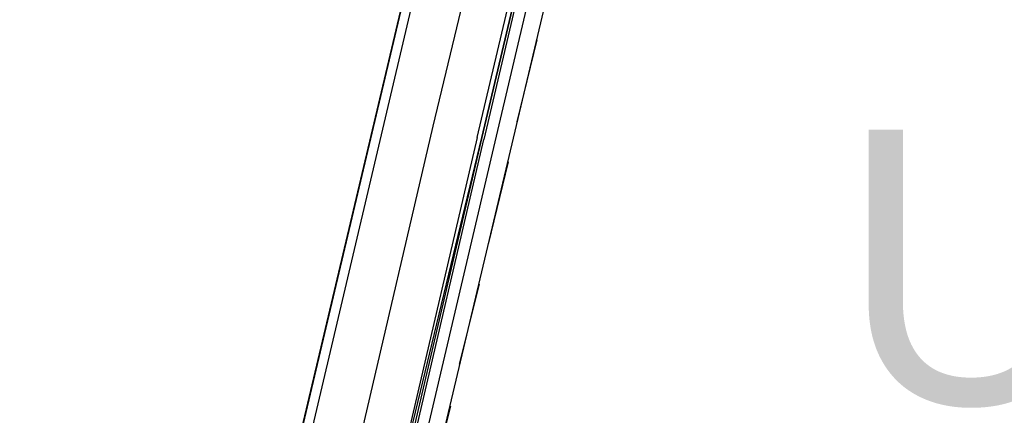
# Model space of a CAD drawing. Header units: feet. Extents: x -79 to 198, y -22 to 181.
# Tile 88 of 164: x 35.92 to 41.83, y 103.6 to 105.98. Entities that reach past the tile are written whole.
import ezdxf
from ezdxf.enums import TextEntityAlignment as Align

# ---------------------------------------------------------------- set-up
doc = ezdxf.new("R2010")
doc.units = ezdxf.units.FT
doc.layers.add('A-LINEA', color=7, linetype='CONTINUOUS')
doc.layers.add('A-TEXTO-PDF', color=3, linetype='CONTINUOUS')

msp = doc.modelspace()

# ---------------------------------------------------------------- linework, layer by layer
at = {"layer": 'A-LINEA'}
for p, q in [((38.5333, 107.1778), (36.7867, 99.7511)), ((39.2933, 107.0044), (37.5333, 99.5778)), ((38.7733, 105.2444), (39.16, 106.8844)), ((38.9067, 105.3644), (39.0267, 105.8578)), ((38.7333, 104.6311), (38.8533, 105.1244)), ((38.56, 103.9111), (38.68, 104.3911)), ((38.3867, 103.1778), (38.5067, 103.6578))]:
    msp.add_line(p, q, dxfattribs=at)
for points in [[(28.68, 83.8711), (32.7333, 82.9111), (38.56, 107.5244), (34.5067, 108.4844)], [(38.56, 107.5244), (35.6533, 95.2311), (29.1867, 96.7644)], [(38.8267, 107.1111), (38.4, 105.3378), (37.9733, 103.5111)], [(38.6667, 105.2711), (39.0667, 106.9644), (39.08, 106.9644), (39.0933, 106.9644), (38.6933, 105.2711), (39.0933, 106.9644), (39.1067, 106.9644), (38.7067, 105.2578)], [(38.6667, 105.2711), (38.2267, 103.3911), (38.24, 103.3911), (38.6933, 105.2711), (38.2533, 103.3911), (38.2533, 103.3778), (38.2667, 103.3778), (38.7067, 105.2578)], [(38.32, 103.4311), (38.32, 103.4311), (38.3467, 103.4311), (38.7733, 105.2444)]]:
    msp.add_lwpolyline(points, dxfattribs=at)

# ---------------------------------------------------------------- texts
at = {"layer": 'A-TEXTO-PDF'}
msp.add_text('UNIT', height=1.646, dxfattribs=at).set_placement((43.4134, 103.6718), align=Align.CENTER)

doc.saveas('drawing.dxf')
